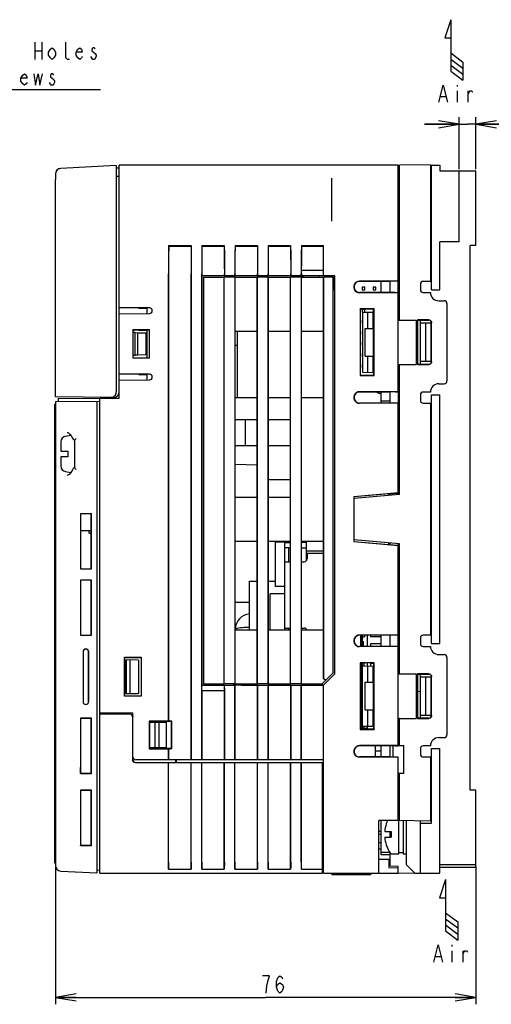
# Model space of a CAD drawing. Extents: x 38 to 410, y 13 to 287.
# Tile 7 of 15: x 143 to 212, y 116 to 258. Entities that reach past the tile are written whole.
import ezdxf

# ---------------------------------------------------------------- set-up
doc = ezdxf.new("R2010")
doc.units = 0
doc.header["$LTSCALE"] = 23.1
doc.layers.get('0').update_dxf_attribs({"linetype": 'CONTINUOUS'})
doc.layers.add('ALL_DIM', color=7, linetype='CONTINUOUS')
doc.layers.add('ALL_NOTE', color=7, linetype='CONTINUOUS')
doc.dimstyles.get("Standard").update_dxf_attribs({"dimtxt": 2.5, "dimasz": 2.5, "dimexe": 1.25, "dimexo": 0.625, "dimtad": 1, "dimcen": 2.5, "dimazin": 3, "dimtfac": 1, "dimtmove": 0, "dimatfit": 3})

# ---------------------------------------------------------------- blocks, each defined once
blk = doc.blocks.new('_OPEN')
at = {"color": 0, "linetype": 'BYBLOCK'}
for p, q in [((0, 0), (-1, 0.167)), ((-1, -0.167), (0, 0)), ((-1, 0), (0, 0))]:
    blk.add_line(p, q, dxfattribs=at)
blk = doc.blocks.new('*D8')
at = {"layer": 'ALL_DIM', "color": 2, "linetype": 'CONTINUOUS'}
for p, q in [((206.89, 236.35), (206.89, 243.84)), ((209.29, 236.35), (209.29, 243.84)), ((206.89, 242.84), (201.89, 242.84)), ((201.89, 242.84), (208.09, 242.84)), ((218.53, 242.84), (208.09, 242.84)), ((209.29, 242.84), (218.53, 242.84))]:
    blk.add_line(p, q, dxfattribs=at)
at = {"layer": 'ALL_DIM', "color": 2, "linetype": 'CONTINUOUS', "xscale": 3, "yscale": 3, "zscale": 3}
blk.add_blockref('_OPEN', (206.89, 242.84), dxfattribs=at)
at = {"layer": 'ALL_DIM', "color": 2, "linetype": 'CONTINUOUS', "xscale": 3, "yscale": 3, "zscale": 3, "rotation": 180}
blk.add_blockref('_OPEN', (209.29, 242.84), dxfattribs=at)
blk = doc.blocks.new('*D9')
at = {"layer": 'ALL_DIM', "color": 2, "linetype": 'CONTINUOUS'}
for p, q in [((148.49, 135.34), (148.49, 115.51)), ((209.29, 135.45), (209.29, 115.51)), ((148.49, 116.51), (178.89, 116.51)), ((209.29, 116.51), (178.89, 116.51))]:
    blk.add_line(p, q, dxfattribs=at)
at = {"layer": 'ALL_DIM', "color": 2, "linetype": 'CONTINUOUS', "xscale": 3, "yscale": 3, "zscale": 3}
for p, rotation in [((148.49, 116.51), 180), ((209.29, 116.51), 360)]:
    blk.add_blockref('_OPEN', p, dxfattribs=dict(at, rotation=rotation))
blk = doc.blocks.new('ARROW_AIR_BL0', base_point=(206.11, 253.59))
at = {"color": 7, "linetype": 'CONTINUOUS'}
for p, q in [((205.68, 257.96), (204.8, 255.34)), ((205.68, 257.96), (205.68, 250.52)), ((204.8, 255.34), (205.68, 255.34)), ((205.68, 253.15), (207.43, 251.83)), ((205.68, 252.27), (207.43, 250.96)), ((205.68, 251.4), (207.43, 250.08)), ((207.43, 251.83), (207.43, 249.21)), ((205.68, 250.52), (207.43, 249.21))]:
    blk.add_line(p, q, dxfattribs=at)
blk = doc.blocks.new('ARROW_AIR_BL1', base_point=(205.36, 129.17))
at = {"color": 7, "linetype": 'CONTINUOUS'}
for p, q in [((204.93, 133.55), (204.05, 130.93)), ((204.93, 133.55), (204.93, 126.11)), ((204.05, 130.93), (204.93, 130.93)), ((204.93, 128.74), (206.68, 127.42)), ((204.93, 127.86), (206.68, 126.55)), ((204.93, 126.99), (206.68, 125.67)), ((206.68, 127.42), (206.68, 124.8)), ((204.93, 126.11), (206.68, 124.8))]:
    blk.add_line(p, q, dxfattribs=at)

msp = doc.modelspace()

# ---------------------------------------------------------------- linework, layer by layer
at = {"color": 7, "linetype": 'CONTINUOUS'}
for p, q in [((157.288, 236.875), (149.247, 236.453)), ((157.288, 236.875), (157.288, 204.106)), ((157.688, 236.496), (157.288, 236.496)), ((198.088, 236.896), (157.688, 236.896)), ((157.688, 203.136), (157.688, 236.896)), ((198.088, 204.131), (198.088, 236.896)), ((198.088, 236.493), (198.248, 236.496)), ((202.728, 236.974), (198.248, 236.896)), ((198.248, 214.513), (198.248, 236.896)), ((202.728, 236.974), (202.728, 220.096)), ((202.888, 236.896), (204.088, 236.896)), ((202.888, 218.896), (202.888, 236.896)), ((204.088, 236.896), (204.088, 236.096)), ((148.489, 235.655), (148.489, 234.856)), ((157.688, 235.297), (157.288, 235.297)), ((202.728, 235.696), (202.888, 235.696)), ((204.088, 236.096), (209.288, 236.096)), ((206.888, 225.844), (206.888, 236.096)), ((209.288, 225.31), (209.288, 236.096)), ((148.488, 203.376), (148.488, 234.856)), ((188.488, 228.815), (188.488, 235.05)), ((164.862, 225.296), (168.114, 225.296)), ((164.862, 225.296), (164.869, 225.125)), ((168.107, 225.125), (164.869, 225.125)), ((168.114, 225.296), (168.107, 225.125)), ((169.664, 225.296), (172.913, 225.296)), ((169.664, 225.296), (169.67, 225.125)), ((172.906, 225.125), (169.67, 225.125)), ((172.913, 225.296), (172.906, 225.125)), ((174.465, 225.296), (177.712, 225.296)), ((174.465, 225.296), (174.471, 225.125)), ((177.705, 225.125), (174.471, 225.125)), ((177.712, 225.296), (177.705, 225.125)), ((179.266, 225.296), (182.511, 225.296)), ((179.266, 225.296), (179.272, 225.125)), ((182.504, 225.125), (179.272, 225.125)), ((182.511, 225.296), (182.504, 225.125)), ((184.067, 225.296), (187.288, 225.296)), ((184.067, 225.296), (184.073, 225.125)), ((187.288, 225.125), (184.073, 225.125)), ((187.288, 220.896), (187.288, 225.296)), ((206.888, 225.844), (204.088, 225.844)), ((204.088, 218.896), (204.088, 225.844)), ((209.288, 225.31), (208.488, 225.296)), ((208.488, 146.496), (208.488, 225.296)), ((164.846, 156.496), (164.846, 221.196)), ((164.853, 221.196), (164.853, 156.496)), ((168.123, 221.196), (168.123, 150.896)), ((168.13, 150.896), (168.13, 221.196)), ((169.647, 150.896), (169.647, 221.196)), ((169.654, 221.196), (169.654, 220.91)), ((172.922, 220.91), (169.654, 220.91)), ((169.654, 220.91), (169.668, 220.896)), ((183.191, 220.896), (169.668, 220.896)), ((169.668, 220.896), (169.668, 161.696)), ((172.922, 221.196), (172.922, 220.91)), ((172.929, 220.917), (172.922, 220.91)), ((172.929, 220.917), (172.929, 221.196)), ((174.448, 220.917), (172.929, 220.917)), ((174.448, 220.917), (174.448, 221.196)), ((174.448, 220.917), (174.455, 220.91)), ((174.455, 221.196), (174.455, 220.91)), ((177.721, 220.91), (174.455, 220.91)), ((177.721, 221.196), (177.721, 220.91)), ((177.728, 220.917), (177.721, 220.91)), ((177.728, 220.917), (177.728, 221.196)), ((179.25, 220.917), (177.728, 220.917)), ((179.25, 220.917), (179.25, 221.196)), ((179.25, 220.917), (179.256, 220.91)), ((179.256, 221.196), (179.256, 220.91)), ((182.52, 220.91), (179.256, 220.91)), ((182.52, 221.196), (182.52, 220.91)), ((182.527, 220.917), (182.52, 220.91)), ((182.527, 220.917), (182.527, 221.196)), ((184.051, 220.917), (182.527, 220.917)), ((183.191, 220.896), (183.208, 220.879)), ((183.191, 220.896), (183.191, 220.696)), ((184.248, 220.879), (183.208, 220.879)), ((183.208, 220.879), (183.208, 220.696)), ((184.051, 220.917), (184.051, 221.196)), ((184.071, 220.896), (184.051, 220.917)), ((187.288, 221.683), (184.058, 221.683)), ((184.058, 221.683), (184.071, 220.896)), ((187.288, 220.896), (184.071, 220.896)), ((184.248, 220.879), (184.265, 220.896)), ((184.248, 220.696), (184.248, 220.879)), ((184.265, 220.896), (184.265, 220.696)), ((186.632, 220.896), (186.648, 220.879)), ((186.632, 220.896), (186.632, 220.696)), ((188.872, 220.88), (186.648, 220.879)), ((186.648, 220.879), (186.648, 220.696)), ((188.909, 220.917), (187.288, 220.917)), ((188.872, 220.88), (188.909, 220.917)), ((188.872, 218.896), (188.872, 220.88)), ((188.909, 163.317), (188.909, 220.917)), ((169.888, 220.696), (172.888, 220.696)), ((169.888, 220.696), (169.888, 161.896)), ((172.909, 220.689), (172.888, 220.696)), ((172.888, 161.896), (172.888, 220.696)), ((174.467, 220.689), (172.909, 220.689)), ((172.909, 161.903), (172.909, 220.689)), ((174.467, 220.689), (174.488, 220.696)), ((174.467, 161.903), (174.467, 220.689)), ((174.488, 220.696), (177.688, 220.696)), ((174.488, 161.896), (174.488, 220.696)), ((177.709, 220.689), (177.688, 220.696)), ((177.688, 161.896), (177.688, 220.696)), ((179.267, 220.689), (177.709, 220.689)), ((177.709, 161.903), (177.709, 220.689)), ((179.267, 220.689), (179.288, 220.696)), ((179.267, 161.903), (179.267, 220.689)), ((179.288, 220.696), (182.488, 220.696)), ((179.288, 161.896), (179.288, 220.696)), ((182.509, 220.689), (182.488, 220.696)), ((182.488, 161.896), (182.488, 220.696)), ((184.067, 220.689), (182.509, 220.689)), ((182.509, 161.903), (182.509, 220.689)), ((184.067, 220.689), (184.088, 220.696)), ((184.067, 161.903), (184.067, 220.689)), ((184.088, 220.696), (187.288, 220.696)), ((184.088, 161.896), (184.088, 220.696)), ((187.309, 220.689), (187.288, 220.696)), ((187.288, 162.676), (187.288, 220.696)), ((188.681, 220.689), (187.309, 220.689)), ((187.309, 162.683), (187.309, 220.689)), ((188.688, 220.696), (188.681, 220.689)), ((188.681, 163.475), (188.681, 220.689)), ((188.688, 163.496), (188.688, 220.696)), ((198.088, 220.131), (192.488, 220.132)), ((196.728, 220.096), (192.488, 220.096)), ((195.608, 218.496), (195.608, 220.096)), ((198.088, 220.117), (196.728, 220.117)), ((196.728, 220.117), (196.728, 220.096)), ((196.888, 218.475), (196.888, 220.117)), ((201.288, 219.696), (201.288, 218.896)), ((202.728, 220.096), (201.688, 220.096)), ((188.888, 218.896), (188.688, 218.896)), ((188.888, 163.296), (188.888, 218.896)), ((196.728, 218.496), (192.488, 218.496)), ((198.088, 218.461), (192.488, 218.46)), ((193.248, 219.256), (192.848, 219.256)), ((192.848, 219.256), (192.848, 218.856)), ((192.848, 218.856), (193.248, 218.856)), ((193.248, 218.856), (193.248, 219.256)), ((194.848, 219.256), (194.448, 219.256)), ((194.448, 219.256), (194.448, 218.856)), ((194.448, 218.856), (194.848, 218.856)), ((194.848, 218.856), (194.848, 219.256)), ((196.728, 218.496), (196.728, 218.475)), ((197.705, 218.475), (196.728, 218.475)), ((198.088, 218.468), (197.705, 218.475)), ((201.688, 218.496), (202.728, 218.496)), ((202.888, 218.896), (204.088, 218.896)), ((203.928, 217.296), (204.728, 217.296)), ((205.128, 216.896), (205.128, 205.696)), ((162.088, 216.259), (157.688, 216.298)), ((157.688, 215.414), (162.088, 215.452)), ((160.568, 216.273), (160.568, 216.176)), ((161.688, 216.176), (160.568, 216.176)), ((161.688, 216.263), (161.688, 215.449)), ((194.583, 216.11), (192.553, 216.111)), ((192.568, 216.096), (192.553, 216.111)), ((192.553, 216.111), (192.553, 206.481)), ((194.568, 216.096), (192.568, 216.096)), ((192.568, 216.096), (192.568, 206.496)), ((193.248, 216.056), (192.848, 216.056)), ((192.848, 216.056), (192.848, 215.656)), ((192.848, 215.656), (193.248, 215.656)), ((192.888, 215.626), (194.568, 215.655)), ((192.888, 215.626), (192.888, 206.966)), ((193.248, 215.656), (193.248, 216.056)), ((193.688, 213.303), (193.688, 215.64)), ((194.568, 216.056), (194.448, 216.056)), ((194.448, 216.056), (194.448, 215.656)), ((194.472, 213.303), (194.472, 215.654)), ((194.49, 215.654), (194.49, 213.295)), ((194.568, 216.096), (194.583, 216.11)), ((194.568, 206.496), (194.568, 216.096)), ((194.583, 206.481), (194.583, 216.11)), ((192.888, 214.456), (192.848, 214.456)), ((192.848, 214.456), (192.848, 214.056)), ((192.848, 214.056), (192.888, 214.056)), ((198.088, 214.496), (200.678, 214.513)), ((198.088, 214.506), (198.248, 214.506)), ((198.248, 214.513), (200.678, 214.513)), ((200.678, 214.513), (200.678, 208.078)), ((202.488, 214.515), (200.869, 214.515)), ((200.869, 214.515), (200.888, 214.496)), ((200.869, 214.515), (200.869, 208.077)), ((200.888, 208.096), (200.888, 214.496)), ((201.281, 214.496), (202.488, 214.496)), ((201.288, 208.096), (201.288, 214.496)), ((201.288, 214.096), (202.808, 214.096)), ((202.088, 208.496), (202.088, 214.096)), ((202.808, 214.096), (202.808, 208.496)), ((202.888, 208.496), (202.888, 214.096)), ((202.907, 208.496), (202.907, 214.096)), ((162.11, 213.077), (159.667, 213.077)), ((159.688, 213.056), (159.667, 213.077)), ((159.667, 213.077), (159.667, 209.035)), ((162.088, 213.056), (159.688, 213.056)), ((159.688, 213.056), (159.688, 209.056)), ((160.01, 212.684), (159.688, 212.689)), ((160.01, 212.684), (160.408, 212.678)), ((160.01, 209.428), (160.01, 212.684)), ((160.408, 212.678), (161.608, 212.656)), ((160.408, 209.434), (160.408, 212.678)), ((160.568, 213.056), (160.568, 212.976)), ((161.688, 212.976), (160.568, 212.976)), ((161.608, 209.456), (161.608, 212.656)), ((161.688, 213.056), (161.688, 209.056)), ((162.088, 213.056), (162.11, 213.077)), ((162.088, 209.056), (162.088, 213.056)), ((162.11, 209.034), (162.11, 213.077)), ((174.488, 212.896), (177.688, 212.896)), ((174.808, 203.296), (174.808, 212.896)), ((179.288, 212.896), (182.488, 212.896)), ((184.088, 212.896), (187.288, 212.896)), ((192.888, 212.856), (192.848, 212.856)), ((192.848, 212.856), (192.848, 212.456)), ((192.848, 212.456), (192.888, 212.456)), ((193.288, 213.296), (193.688, 213.303)), ((193.288, 213.296), (194.479, 213.296)), ((193.288, 209.296), (193.288, 213.296)), ((193.688, 213.303), (194.472, 213.303)), ((194.479, 213.296), (194.472, 213.303)), ((194.479, 209.296), (194.479, 213.296)), ((194.568, 213.295), (194.49, 213.295)), ((194.49, 213.295), (194.506, 213.278)), ((194.568, 213.278), (194.506, 213.278)), ((194.506, 213.278), (194.506, 209.314)), ((194.568, 212.856), (194.506, 212.856)), ((194.506, 212.456), (194.568, 212.456)), ((161.688, 211.776), (161.608, 211.776)), ((161.688, 211.376), (161.608, 211.376)), ((192.888, 211.256), (192.848, 211.256)), ((192.848, 211.256), (192.848, 210.856)), ((192.848, 210.856), (192.888, 210.856)), ((194.568, 211.256), (194.506, 211.256)), ((194.506, 210.856), (194.568, 210.856)), ((159.688, 209.422), (160.01, 209.428)), ((160.408, 209.434), (160.01, 209.428)), ((161.608, 209.456), (160.408, 209.434)), ((161.688, 210.496), (161.608, 210.496)), ((161.688, 210.176), (161.608, 210.176)), ((161.688, 209.776), (161.608, 209.776)), ((174.808, 210.832), (174.488, 210.832)), ((192.888, 209.656), (192.848, 209.656)), ((192.848, 209.656), (192.848, 209.256)), ((194.568, 209.656), (194.506, 209.656)), ((159.688, 209.056), (159.667, 209.035)), ((159.667, 209.035), (162.11, 209.034)), ((159.688, 209.056), (162.088, 209.056)), ((162.088, 209.056), (162.11, 209.034)), ((192.848, 209.256), (192.888, 209.256)), ((192.888, 208.056), (192.848, 208.056)), ((192.848, 208.056), (192.848, 207.656)), ((193.288, 209.296), (194.479, 209.296)), ((193.288, 209.296), (193.688, 209.289)), ((193.688, 209.289), (194.472, 209.289)), ((193.688, 206.952), (193.688, 209.289)), ((194.472, 209.289), (194.479, 209.296)), ((194.472, 206.938), (194.472, 209.289)), ((194.49, 209.297), (194.506, 209.314)), ((194.49, 209.297), (194.568, 209.297)), ((194.49, 209.297), (194.49, 206.938)), ((194.506, 209.314), (194.568, 209.314)), ((198.088, 208.096), (200.678, 208.078)), ((198.088, 208.086), (198.248, 208.086)), ((198.248, 208.079), (200.678, 208.078)), ((198.248, 189.27), (198.248, 208.079)), ((200.869, 208.077), (200.888, 208.096)), ((200.869, 208.077), (202.488, 208.077)), ((202.488, 208.096), (201.281, 208.096)), ((202.808, 208.496), (201.288, 208.496)), ((202.869, 208.372), (202.888, 208.496)), ((162.088, 206.659), (157.688, 206.698)), ((160.568, 206.673), (160.568, 206.576)), ((161.688, 206.576), (160.568, 206.576)), ((161.688, 206.663), (161.688, 205.849)), ((192.848, 207.656), (192.888, 207.656)), ((192.888, 206.966), (194.472, 206.938)), ((194.568, 206.936), (194.49, 206.938)), ((157.688, 205.814), (162.088, 205.852)), ((192.568, 206.496), (192.553, 206.481)), ((192.553, 206.481), (194.583, 206.481)), ((194.568, 206.496), (192.568, 206.496)), ((194.568, 206.496), (194.583, 206.481)), ((203.928, 205.296), (204.728, 205.296)), ((198.088, 204.131), (192.488, 204.132)), ((196.728, 204.096), (192.488, 204.096)), ((195.608, 204.056), (195.28, 204.056)), ((195.28, 203.931), (195.28, 204.056)), ((195.608, 202.496), (195.608, 204.096)), ((197.705, 204.117), (196.728, 204.117)), ((196.728, 204.117), (196.728, 204.096)), ((196.888, 202.475), (196.888, 204.117)), ((197.705, 204.117), (198.088, 204.124)), ((198.088, 204.124), (198.088, 202.475)), ((202.728, 204.096), (201.688, 204.096)), ((148.488, 202.336), (148.408, 202.336)), ((148.408, 135.936), (148.408, 202.336)), ((156.486, 203.306), (148.488, 203.376)), ((148.488, 202.736), (154.888, 202.792)), ((148.488, 202.736), (148.488, 135.59)), ((148.888, 203.139), (155.288, 203.195)), ((148.888, 203.139), (148.888, 202.739)), ((154.488, 202.788), (154.488, 134.517)), ((154.888, 134.496), (154.888, 203.192)), ((157.688, 203.136), (154.888, 203.136)), ((155.288, 203.136), (155.288, 203.317)), ((156.887, 203.303), (156.484, 203.305)), ((174.488, 203.296), (177.688, 203.296)), ((179.288, 203.296), (182.488, 203.296)), ((184.088, 203.296), (187.288, 203.296)), ((196.728, 202.496), (192.488, 202.496)), ((198.088, 202.461), (192.488, 202.46)), ((196.888, 202.789), (195.608, 202.789)), ((196.728, 202.496), (196.728, 202.475)), ((198.088, 202.475), (196.728, 202.475)), ((198.088, 189.256), (198.088, 202.461)), ((201.288, 203.696), (201.288, 202.896)), ((201.688, 202.496), (202.728, 202.496)), ((202.728, 202.496), (202.728, 168.896)), ((202.888, 203.696), (204.088, 203.696)), ((202.888, 167.696), (202.888, 203.696)), ((204.088, 167.696), (204.088, 203.696)), ((174.488, 200.096), (177.688, 200.096)), ((175.928, 200.096), (175.928, 196.376)), ((179.288, 200.096), (182.488, 200.096)), ((149.288, 196.869), (149.288, 195.536)), ((149.95, 197.7), (150.697, 197.832)), ((150.765, 197.746), (150.961, 197.417)), ((151.219, 197.11), (151.288, 197.062)), ((151.288, 193.16), (151.288, 197.112)), ((149.288, 195.536), (150.288, 195.536)), ((150.288, 195.536), (150.288, 194.736)), ((174.488, 196.376), (177.688, 196.376)), ((179.288, 196.376), (182.488, 196.376)), ((150.288, 194.736), (149.288, 194.736)), ((149.288, 194.736), (149.288, 193.376)), ((149.95, 192.572), (150.703, 192.439)), ((151.288, 193.21), (151.216, 193.16)), ((177.688, 193.53), (174.488, 193.586)), ((179.288, 191.416), (182.488, 191.416)), ((198.088, 189.491), (191.652, 188.929)), ((196.728, 189.358), (198.088, 189.477)), ((174.488, 188.896), (177.688, 188.896)), ((179.288, 188.896), (182.488, 188.896)), ((191.652, 188.929), (191.672, 188.911)), ((191.652, 188.929), (191.652, 182.463)), ((196.728, 189.353), (191.672, 188.911)), ((191.672, 188.911), (191.672, 186.168)), ((198.248, 189.27), (191.688, 188.696)), ((191.688, 182.696), (191.688, 188.696)), ((196.728, 189.137), (196.728, 189.358)), ((196.888, 189.151), (196.888, 189.372)), ((153.687, 186.495), (152.091, 186.493)), ((152.091, 186.493), (152.124, 186.46)), ((152.091, 186.493), (152.091, 178.498)), ((153.653, 186.461), (152.124, 186.46)), ((152.124, 186.46), (152.124, 178.532)), ((153.687, 186.495), (153.653, 186.461)), ((153.653, 178.531), (153.653, 186.461)), ((153.687, 178.497), (153.687, 186.495)), ((191.688, 186.168), (191.672, 186.168)), ((191.688, 186.152), (191.672, 186.168)), ((191.688, 185.24), (191.672, 185.224)), ((191.672, 185.224), (191.672, 182.481)), ((152.124, 184.08), (153.653, 184.08)), ((153.368, 183.68), (153.368, 184.08)), ((153.368, 183.68), (153.653, 183.68)), ((174.488, 182.496), (177.688, 182.496)), ((179.288, 182.496), (182.488, 182.496)), ((181.688, 182.376), (180.328, 182.376)), ((180.328, 175.976), (180.328, 182.376)), ((181.688, 169.696), (181.688, 182.496)), ((182.248, 182.336), (182.248, 182.496)), ((184.088, 182.496), (187.288, 182.496)), ((184.808, 179.709), (184.808, 182.496)), ((191.652, 182.463), (191.672, 182.481)), ((191.652, 182.463), (198.088, 181.901)), ((191.672, 182.481), (196.728, 182.039)), ((198.248, 182.122), (191.688, 182.696)), ((181.688, 182.336), (182.488, 182.336)), ((182.488, 181.536), (181.688, 181.536)), ((182.248, 179.536), (182.248, 181.536)), ((184.808, 182.336), (184.088, 182.336)), ((184.088, 181.536), (184.808, 181.536)), ((184.808, 181.136), (187.288, 181.136)), ((196.728, 182.034), (196.728, 182.255)), ((196.728, 182.034), (198.088, 181.914)), ((196.888, 182.02), (196.888, 182.241)), ((198.088, 182.136), (198.088, 181.914)), ((198.088, 152.931), (198.088, 181.908)), ((198.248, 163.313), (198.248, 182.122)), ((181.688, 179.536), (182.488, 179.536)), ((184.088, 179.536), (184.488, 179.536)), ((187.288, 180.736), (184.888, 180.736)), ((184.888, 180.736), (184.888, 179.936)), ((152.091, 178.498), (152.124, 178.532)), ((152.091, 178.498), (153.687, 178.497)), ((152.124, 178.532), (153.653, 178.531)), ((153.687, 178.497), (153.653, 178.531)), ((153.687, 176.895), (152.091, 176.893)), ((152.091, 176.893), (152.124, 176.86)), ((152.091, 176.893), (152.091, 168.898)), ((153.653, 176.861), (152.124, 176.86)), ((152.124, 176.86), (152.124, 168.932)), ((153.687, 176.895), (153.653, 176.861)), ((153.653, 168.931), (153.653, 176.861)), ((153.687, 168.897), (153.687, 176.895)), ((176.568, 176.712), (177.688, 176.712)), ((176.568, 169.696), (176.568, 176.712)), ((179.288, 176.712), (180.328, 176.712)), ((181.688, 175.976), (180.328, 175.976)), ((181.688, 174.896), (179.528, 174.896)), ((179.528, 169.696), (179.528, 174.896)), ((176.568, 173.632), (174.488, 173.632)), ((174.488, 169.696), (177.688, 169.696)), ((179.288, 169.696), (182.488, 169.696)), ((181.688, 169.936), (182.488, 169.936)), ((182.248, 169.696), (182.248, 169.936)), ((184.088, 169.936), (184.488, 169.936)), ((184.088, 169.696), (187.288, 169.696)), ((184.808, 169.696), (184.808, 169.762)), ((152.091, 168.898), (152.124, 168.932)), ((152.091, 168.898), (153.687, 168.897)), ((152.124, 168.932), (153.653, 168.931)), ((153.687, 168.897), (153.653, 168.931)), ((198.088, 168.931), (192.488, 168.932)), ((196.728, 168.896), (192.488, 168.896)), ((192.608, 168.896), (192.608, 167.296)), ((192.608, 168.68), (192.728, 168.68)), ((192.608, 168.273), (192.728, 168.273)), ((192.928, 167.296), (192.928, 168.896)), ((192.928, 168.656), (193.208, 168.656)), ((193.208, 168.896), (193.208, 168.656)), ((193.608, 167.296), (193.608, 168.896)), ((194.088, 168.896), (194.088, 168.694)), ((195.608, 168.694), (194.088, 168.694)), ((195.608, 167.296), (195.608, 168.896)), ((198.088, 168.917), (196.728, 168.917)), ((196.728, 168.917), (196.728, 168.896)), ((196.888, 167.275), (196.888, 168.917)), ((201.288, 168.496), (201.288, 167.696)), ((202.728, 168.896), (201.688, 168.896)), ((196.728, 167.296), (192.488, 167.296)), ((198.088, 167.261), (192.488, 167.26)), ((192.608, 167.433), (192.728, 167.433)), ((192.928, 168.016), (193.048, 168.016)), ((193.048, 167.296), (193.048, 168.016)), ((195.608, 167.672), (194.088, 167.672)), ((194.088, 167.672), (194.088, 167.296)), ((196.728, 167.296), (196.728, 167.275)), ((197.705, 167.275), (196.728, 167.275)), ((198.088, 167.268), (197.705, 167.275)), ((201.688, 167.296), (202.728, 167.296)), ((202.888, 167.696), (204.088, 167.696)), ((152.477, 166.496), (152.477, 159.296)), ((152.488, 166.496), (152.488, 159.296)), ((153.288, 159.296), (153.288, 166.496)), ((153.301, 159.296), (153.301, 166.496)), ((158.467, 165.718), (160.911, 165.718)), ((158.488, 165.696), (158.467, 165.718)), ((158.467, 160.074), (158.467, 165.718)), ((158.488, 165.696), (160.888, 165.696)), ((158.488, 160.096), (158.488, 165.696)), ((160.488, 165.296), (158.488, 165.331)), ((158.568, 160.462), (158.568, 165.329)), ((158.783, 160.466), (158.783, 165.326)), ((159.288, 160.475), (159.288, 165.317)), ((160.488, 165.296), (160.488, 160.496)), ((160.911, 165.718), (160.888, 165.696)), ((160.888, 165.696), (160.888, 160.096)), ((160.911, 165.718), (160.911, 160.073)), ((203.928, 166.096), (204.728, 166.096)), ((205.128, 165.696), (205.128, 154.496)), ((194.583, 164.91), (192.553, 164.911)), ((192.568, 164.896), (192.553, 164.911)), ((192.553, 164.911), (192.553, 155.281)), ((194.568, 164.896), (192.568, 164.896)), ((192.568, 164.896), (192.568, 155.296)), ((192.608, 155.342), (192.608, 164.896)), ((192.888, 164.426), (194.568, 164.455)), ((192.888, 155.766), (192.888, 164.426)), ((193.128, 164.43), (193.128, 164.896)), ((193.128, 164.799), (193.208, 164.799)), ((193.208, 164.896), (193.208, 164.799)), ((193.608, 164.44), (193.608, 164.896)), ((193.688, 162.103), (193.688, 164.44)), ((194.568, 164.827), (194.088, 164.827)), ((194.088, 164.827), (194.088, 164.447)), ((194.472, 162.103), (194.472, 164.454)), ((194.49, 164.454), (194.49, 162.095)), ((194.568, 164.896), (194.583, 164.91)), ((194.568, 155.296), (194.568, 164.896)), ((194.583, 155.281), (194.583, 164.91)), ((187.637, 162.444), (187.088, 161.896)), ((188.909, 163.317), (187.288, 161.696)), ((187.626, 162.455), (187.72, 162.513)), ((187.72, 162.513), (188.681, 163.475)), ((188.688, 163.496), (188.681, 163.475)), ((192.728, 162.896), (192.608, 162.896)), ((198.088, 163.296), (200.678, 163.313)), ((198.088, 163.306), (198.248, 163.306)), ((198.248, 163.313), (200.678, 163.313)), ((200.678, 163.313), (200.678, 156.878)), ((202.488, 163.315), (200.869, 163.315)), ((200.869, 163.315), (200.888, 163.296)), ((200.869, 163.315), (200.869, 156.877)), ((200.888, 156.896), (200.888, 163.296)), ((201.281, 163.296), (202.488, 163.296)), ((201.288, 156.896), (201.288, 163.296)), ((201.288, 162.896), (202.808, 162.896)), ((202.088, 157.296), (202.088, 162.896)), ((202.808, 162.896), (202.808, 157.296)), ((202.888, 157.296), (202.888, 162.896)), ((202.907, 157.296), (202.907, 162.896)), ((169.654, 160.896), (169.668, 161.696)), ((169.668, 161.696), (174.309, 161.696)), ((169.888, 161.896), (172.888, 161.896)), ((170.869, 161.696), (170.869, 161.896)), ((170.888, 161.716), (170.869, 161.696)), ((170.888, 161.716), (170.888, 161.896)), ((170.888, 161.716), (171.928, 161.715)), ((171.928, 161.715), (171.928, 161.896)), ((171.948, 161.696), (171.928, 161.715)), ((171.948, 161.696), (171.948, 161.896)), ((172.909, 161.903), (172.888, 161.896)), ((172.908, 161.696), (172.929, 161.675)), ((172.908, 161.696), (172.922, 160.896)), ((172.909, 161.903), (174.467, 161.903)), ((172.929, 161.675), (174.448, 161.675)), ((172.929, 150.896), (172.929, 161.675)), ((174.309, 161.696), (174.309, 161.896)), ((174.328, 161.715), (174.309, 161.696)), ((174.328, 161.896), (174.328, 161.715)), ((174.328, 161.715), (175.368, 161.715)), ((174.448, 161.675), (174.455, 161.682)), ((174.448, 150.896), (174.448, 161.675)), ((177.721, 161.682), (174.455, 161.682)), ((174.455, 161.682), (174.455, 150.896)), ((174.467, 161.903), (174.488, 161.896)), ((174.488, 161.896), (177.688, 161.896)), ((175.368, 161.715), (175.368, 161.896)), ((175.387, 161.696), (175.368, 161.715)), ((175.387, 161.696), (175.387, 161.896)), ((175.387, 161.696), (187.274, 161.696)), ((177.709, 161.903), (177.688, 161.896)), ((177.709, 161.903), (179.267, 161.903)), ((177.728, 161.675), (177.721, 161.682)), ((177.721, 161.682), (177.721, 150.896)), ((177.728, 161.675), (179.25, 161.675)), ((177.728, 150.896), (177.728, 161.675)), ((179.25, 161.675), (179.256, 161.682)), ((179.25, 150.896), (179.25, 161.675)), ((182.52, 161.682), (179.256, 161.682)), ((179.256, 161.682), (179.256, 150.896)), ((179.267, 161.903), (179.288, 161.896)), ((179.288, 161.896), (182.488, 161.896)), ((182.509, 161.903), (182.488, 161.896)), ((182.509, 161.903), (184.067, 161.903)), ((182.527, 161.675), (182.52, 161.682)), ((182.52, 161.682), (182.52, 150.896)), ((182.527, 161.675), (184.051, 161.675)), ((182.527, 150.896), (182.527, 161.675)), ((184.051, 161.675), (184.058, 161.682)), ((184.051, 150.896), (184.051, 161.675)), ((187.274, 161.682), (184.058, 161.682)), ((184.058, 161.682), (184.058, 150.896)), ((184.067, 161.903), (184.088, 161.896)), ((184.088, 161.896), (187.088, 161.896)), ((187.288, 134.496), (187.288, 161.696)), ((193.288, 162.096), (193.688, 162.103)), ((193.288, 162.096), (194.479, 162.096)), ((193.288, 158.096), (193.288, 162.096)), ((193.688, 162.103), (194.472, 162.103)), ((194.479, 162.096), (194.472, 162.103)), ((194.479, 158.096), (194.479, 162.096)), ((194.568, 162.095), (194.49, 162.095)), ((194.49, 162.095), (194.506, 162.078)), ((194.568, 162.078), (194.506, 162.078)), ((194.506, 162.078), (194.506, 158.114)), ((158.488, 160.096), (158.467, 160.074)), ((160.911, 160.073), (158.467, 160.074)), ((158.488, 160.461), (160.488, 160.496)), ((160.888, 160.096), (158.488, 160.096)), ((160.888, 160.096), (160.911, 160.073)), ((169.654, 160.896), (172.922, 160.896)), ((169.654, 160.896), (169.654, 150.896)), ((172.922, 160.896), (172.922, 150.896)), ((201.288, 160.743), (200.888, 160.736)), ((194.568, 159.136), (194.506, 159.136)), ((153.687, 156.895), (152.091, 156.893)), ((152.091, 156.893), (152.124, 156.86)), ((152.091, 156.893), (152.091, 148.898)), ((153.653, 156.861), (152.124, 156.86)), ((152.124, 156.86), (152.124, 148.932)), ((153.687, 156.895), (153.653, 156.861)), ((153.653, 148.931), (153.653, 156.861)), ((153.687, 148.897), (153.687, 156.895)), ((154.888, 157.738), (159.688, 157.696)), ((154.888, 157.522), (156.088, 157.522)), ((159.254, 157.501), (154.888, 157.501)), ((155.928, 157.729), (155.928, 157.522)), ((159.287, 157.534), (156.088, 157.533)), ((156.088, 157.533), (156.088, 157.522)), ((159.654, 157.101), (159.654, 150.861)), ((159.688, 151.296), (159.688, 157.696)), ((192.608, 157.296), (192.728, 157.296)), ((193.288, 158.096), (194.479, 158.096)), ((193.288, 158.096), (193.688, 158.089)), ((193.688, 158.089), (194.472, 158.089)), ((193.688, 155.752), (193.688, 158.089)), ((194.472, 158.089), (194.479, 158.096)), ((194.472, 155.738), (194.472, 158.089)), ((194.49, 158.097), (194.506, 158.114)), ((194.568, 158.097), (194.49, 158.097)), ((194.49, 158.097), (194.49, 155.738)), ((194.506, 158.114), (194.568, 158.114)), ((198.088, 156.896), (200.678, 156.878)), ((198.088, 156.886), (198.248, 156.886)), ((198.248, 156.879), (200.678, 156.878)), ((198.248, 152.907), (198.248, 156.879)), ((200.869, 156.877), (200.888, 156.896)), ((200.869, 156.877), (202.488, 156.877)), ((202.488, 156.896), (201.281, 156.896)), ((202.808, 157.296), (201.288, 157.296)), ((202.869, 157.172), (202.888, 157.296)), ((164.846, 156.496), (162.056, 156.496)), ((162.056, 156.496), (162.056, 152.459)), ((162.088, 156.496), (162.088, 152.492)), ((162.088, 156.294), (164.488, 156.336)), ((162.121, 156.463), (165.247, 156.462)), ((162.121, 156.463), (162.121, 156.294)), ((162.888, 156.308), (162.888, 152.684)), ((163.448, 156.318), (163.448, 152.674)), ((164.488, 156.336), (164.488, 152.656)), ((165.315, 156.496), (164.853, 156.496)), ((165.247, 156.496), (165.247, 152.495)), ((165.288, 152.496), (165.288, 156.496)), ((165.315, 152.466), (165.315, 156.496)), ((192.568, 155.296), (192.553, 155.281)), ((192.553, 155.281), (194.583, 155.281)), ((192.568, 156.656), (192.608, 156.656)), ((192.608, 155.456), (192.568, 155.456)), ((194.568, 155.296), (192.568, 155.296)), ((192.61, 155.508), (192.73, 155.504)), ((192.728, 156.656), (192.888, 156.656)), ((192.928, 155.456), (192.728, 155.456)), ((192.888, 155.766), (194.472, 155.738)), ((192.928, 155.429), (192.928, 155.296)), ((193.128, 155.496), (193.128, 155.761)), ((193.128, 155.492), (193.608, 155.477)), ((193.608, 155.296), (193.608, 155.752)), ((194.568, 155.736), (194.49, 155.738)), ((194.568, 155.296), (194.583, 155.281)), ((203.928, 154.096), (204.728, 154.096)), ((162.088, 152.492), (162.056, 152.459)), ((162.056, 152.459), (164.846, 152.459)), ((162.088, 152.698), (164.488, 152.656)), ((162.088, 152.492), (165.085, 152.492)), ((162.121, 152.698), (162.121, 152.528)), ((165.247, 152.529), (162.121, 152.528)), ((164.846, 152.459), (164.853, 152.466)), ((164.846, 150.896), (164.846, 152.459)), ((165.315, 152.466), (164.853, 152.466)), ((164.853, 152.466), (164.853, 150.896)), ((165.288, 152.496), (165.085, 152.492)), ((165.315, 152.466), (165.288, 152.492)), ((198.088, 152.931), (192.488, 152.932)), ((196.728, 152.896), (192.488, 152.896)), ((194.808, 151.296), (194.808, 152.896)), ((195.608, 151.296), (195.608, 152.896)), ((197.705, 152.917), (196.728, 152.917)), ((196.728, 152.917), (196.728, 152.896)), ((196.888, 151.275), (196.888, 152.917)), ((197.288, 152.917), (197.288, 151.275)), ((198.888, 152.896), (197.667, 152.917)), ((197.705, 152.917), (198.088, 152.924)), ((198.088, 152.924), (198.088, 152.91)), ((198.888, 148.896), (198.888, 152.896)), ((201.288, 152.496), (201.288, 151.696)), ((202.728, 152.896), (201.688, 152.896)), ((202.888, 152.496), (204.088, 152.496)), ((202.888, 141.696), (202.888, 152.496)), ((204.088, 134.496), (204.088, 152.496)), ((159.687, 150.894), (159.687, 151.296)), ((196.728, 151.296), (192.488, 151.296)), ((198.088, 151.261), (192.488, 151.26)), ((195.608, 152.136), (194.808, 152.136)), ((196.728, 151.296), (196.728, 151.275)), ((198.088, 151.275), (196.728, 151.275)), ((198.088, 142.096), (198.088, 151.261)), ((201.688, 151.296), (202.728, 151.296)), ((202.728, 151.296), (202.728, 142.018)), ((159.934, 150.525), (159.804, 150.612)), ((159.934, 150.525), (160.087, 150.495)), ((164.854, 150.461), (160.053, 150.461)), ((160.087, 150.495), (164.568, 150.496)), ((164.846, 150.896), (160.088, 150.896)), ((164.568, 150.496), (187.288, 150.496)), ((168.123, 150.896), (164.853, 150.896)), ((164.854, 150.461), (164.86, 150.468)), ((164.854, 136.096), (164.854, 150.461)), ((164.86, 150.468), (168.116, 150.468)), ((164.86, 135.038), (164.86, 150.468)), ((165.928, 150.496), (165.928, 150.896)), ((166.008, 150.496), (166.008, 150.896)), ((168.123, 150.461), (168.116, 150.468)), ((168.116, 135.038), (168.116, 150.468)), ((169.654, 150.461), (168.123, 150.461)), ((168.123, 136.096), (168.123, 150.461)), ((169.647, 150.896), (168.13, 150.896)), ((172.922, 150.896), (169.654, 150.896)), ((169.654, 150.461), (169.66, 150.468)), ((169.654, 136.096), (169.654, 150.461)), ((169.66, 150.468), (172.916, 150.468)), ((169.66, 135.038), (169.66, 150.468)), ((172.923, 150.461), (172.916, 150.468)), ((172.916, 135.038), (172.916, 150.468)), ((174.454, 150.461), (172.923, 150.461)), ((172.923, 136.096), (172.923, 150.461)), ((174.448, 150.896), (172.929, 150.896)), ((174.454, 150.461), (174.46, 150.468)), ((174.454, 136.096), (174.454, 150.461)), ((177.721, 150.896), (174.455, 150.896)), ((174.46, 150.468), (177.716, 150.468)), ((174.46, 135.038), (174.46, 150.468)), ((177.723, 150.461), (177.716, 150.468)), ((177.716, 135.038), (177.716, 150.468)), ((179.254, 150.461), (177.723, 150.461)), ((177.723, 136.096), (177.723, 150.461)), ((179.25, 150.896), (177.728, 150.896)), ((179.254, 150.461), (179.26, 150.468)), ((179.254, 136.096), (179.254, 150.461)), ((182.52, 150.896), (179.256, 150.896)), ((179.26, 150.468), (182.516, 150.468)), ((179.26, 135.038), (179.26, 150.468)), ((182.523, 150.461), (182.516, 150.468)), ((182.516, 135.038), (182.516, 150.468)), ((184.054, 150.461), (182.523, 150.461)), ((182.523, 136.096), (182.523, 150.461)), ((184.051, 150.896), (182.527, 150.896)), ((184.054, 150.461), (184.06, 150.468)), ((184.054, 136.096), (184.054, 150.461)), ((187.288, 150.896), (184.058, 150.896)), ((184.06, 150.468), (187.128, 150.468)), ((184.06, 135.038), (184.06, 150.468)), ((187.128, 150.485), (187.288, 150.485)), ((187.128, 134.496), (187.128, 150.468)), ((152.091, 148.898), (152.124, 148.932)), ((152.091, 148.898), (153.687, 148.897)), ((152.124, 148.932), (153.653, 148.931)), ((152.126, 148.933), (153.651, 148.933)), ((153.687, 148.897), (153.653, 148.931)), ((198.888, 148.896), (198.088, 148.882)), ((198.248, 142.096), (198.248, 148.885)), ((153.687, 146.495), (152.091, 146.493)), ((152.091, 146.493), (152.124, 146.46)), ((152.091, 146.493), (152.091, 138.498)), ((153.653, 146.461), (152.124, 146.46)), ((152.124, 146.46), (152.124, 138.532)), ((153.687, 146.495), (153.653, 146.461)), ((153.653, 138.531), (153.653, 146.461)), ((153.687, 138.497), (153.687, 146.495)), ((209.288, 146.482), (208.488, 146.496)), ((209.288, 135.296), (209.288, 146.482)), ((198.088, 142.096), (195.288, 142.096)), ((195.288, 134.496), (195.288, 142.096)), ((195.608, 137.136), (195.608, 142.096)), ((196.335, 141.616), (196.347, 141.616)), ((202.728, 142.018), (198.088, 142.099)), ((198.168, 137.298), (198.168, 142.096)), ((198.808, 142.086), (198.808, 137.296)), ((199.208, 142.079), (199.208, 137.296)), ((199.208, 141.34), (199.288, 141.34)), ((199.288, 135.696), (199.288, 142.078)), ((201.288, 134.443), (201.288, 142.043)), ((201.288, 141.696), (202.888, 141.696)), ((195.608, 140.496), (195.288, 140.496)), ((195.608, 140.096), (195.288, 140.096)), ((196.116, 140.496), (197.048, 140.496)), ((196.116, 139.696), (197.048, 139.696)), ((196.888, 139.696), (196.888, 140.496)), ((197.048, 140.496), (197.048, 139.696)), ((152.091, 138.498), (152.124, 138.532)), ((152.091, 138.498), (153.687, 138.497)), ((152.124, 138.532), (153.653, 138.531)), ((153.687, 138.497), (153.653, 138.531)), ((195.288, 138.896), (195.608, 138.896)), ((196.347, 138.576), (196.335, 138.576)), ((199.208, 138.852), (199.288, 138.852)), ((195.608, 137.936), (195.288, 137.936)), ((195.608, 137.536), (196.856, 137.536)), ((196.888, 137.136), (195.608, 137.136)), ((196.888, 135.477), (196.888, 137.475)), ((196.966, 137.33), (197.031, 137.296)), ((197.031, 137.296), (198.168, 137.296)), ((198.168, 137.456), (198.808, 137.456)), ((198.808, 137.296), (199.208, 137.296)), ((148.488, 135.936), (148.408, 135.936)), ((187.128, 136.496), (187.288, 136.496)), ((195.288, 136.53), (196.728, 136.512)), ((196.728, 136.512), (196.728, 135.296)), ((198.088, 135.456), (196.888, 135.477)), ((198.088, 134.499), (198.088, 135.456)), ((199.288, 135.696), (200.488, 134.496)), ((209.288, 135.696), (204.088, 135.696)), ((149.247, 134.792), (154.488, 134.517)), ((154.888, 134.896), (154.488, 134.889)), ((154.888, 134.496), (187.128, 134.496)), ((164.86, 135.038), (168.116, 135.038)), ((169.66, 135.038), (172.916, 135.038)), ((174.46, 135.038), (177.716, 135.038)), ((179.26, 135.038), (182.516, 135.038)), ((184.06, 135.038), (187.128, 135.038)), ((187.288, 134.896), (187.128, 134.896)), ((187.288, 134.496), (198.088, 134.496)), ((188.488, 134.496), (188.488, 134.256)), ((194.088, 134.256), (188.488, 134.256)), ((194.088, 134.496), (194.088, 134.256)), ((196.728, 135.296), (198.088, 135.272)), ((201.288, 134.443), (198.088, 134.499)), ((200.488, 134.496), (204.088, 134.496)), ((209.288, 135.296), (204.088, 135.296))]:
    msp.add_line(p, q, dxfattribs=at)
at = {"color": 3, "linetype": 'CONTINUOUS'}
for p, q in [((192.728, 167.296), (192.728, 168.896)), ((192.728, 155.296), (192.728, 164.896)), ((192.928, 164.426), (192.928, 164.896)), ((192.928, 155.496), (192.928, 155.766))]:
    msp.add_line(p, q, dxfattribs=at)
at = {"color": 7, "linetype": 'CONTINUOUS'}
for points in [[(148.488, 230.427), (148.489, 230.458), (148.489, 230.486), (148.491, 230.51), (148.493, 230.53), (148.495, 230.544)], [(164.862, 225.296), (164.854, 223.98), (164.848, 222.603), (164.846, 221.196)], [(164.869, 225.125), (164.86, 223.864), (164.855, 222.544), (164.853, 221.196)], [(168.107, 225.125), (168.116, 223.864), (168.121, 222.544), (168.123, 221.196)], [(168.114, 225.296), (168.123, 223.98), (168.128, 222.603), (168.13, 221.196)], [(169.664, 225.296), (169.655, 223.98), (169.649, 222.603), (169.647, 221.196)], [(169.67, 225.125), (169.661, 223.864), (169.656, 222.544), (169.654, 221.196)], [(172.906, 225.125), (172.915, 223.864), (172.92, 222.544), (172.922, 221.196)], [(172.913, 225.296), (172.922, 223.98), (172.927, 222.603), (172.929, 221.196)], [(174.465, 225.296), (174.456, 223.98), (174.45, 222.603), (174.448, 221.196)], [(174.471, 225.125), (174.462, 223.864), (174.457, 222.544), (174.455, 221.196)], [(177.705, 225.125), (177.714, 223.864), (177.719, 222.544), (177.721, 221.196)], [(177.712, 225.296), (177.72, 223.98), (177.726, 222.603), (177.728, 221.196)], [(179.266, 225.296), (179.257, 223.98), (179.251, 222.603), (179.25, 221.196)], [(179.272, 225.125), (179.263, 223.864), (179.258, 222.544), (179.256, 221.196)], [(182.504, 225.125), (182.513, 223.864), (182.518, 222.544), (182.52, 221.196)], [(182.511, 225.296), (182.519, 223.98), (182.525, 222.603), (182.527, 221.196)], [(184.067, 225.296), (184.058, 223.98), (184.052, 222.603), (184.051, 221.196)], [(184.073, 225.125), (184.065, 224.018), (184.06, 222.865), (184.058, 221.683)], [(192.488, 220.132), (192.246, 220.097), (192.028, 219.994), (191.851, 219.837), (191.724, 219.637), (191.66, 219.413), (191.66, 219.178), (191.724, 218.955), (191.851, 218.755), (192.028, 218.597), (192.246, 218.495), (192.488, 218.46)], [(192.488, 220.096), (192.263, 220.064), (192.055, 219.969), (191.884, 219.82), (191.76, 219.627), (191.697, 219.41), (191.697, 219.181), (191.76, 218.964), (191.884, 218.772), (192.055, 218.623), (192.263, 218.528), (192.488, 218.496)], [(200.888, 214.489), (200.908, 214.491), (200.963, 214.493), (201.05, 214.495), (201.16, 214.496), (201.281, 214.496)], [(202.488, 214.515), (202.615, 214.495), (202.733, 214.436), (202.828, 214.341), (202.887, 214.223), (202.907, 214.096)], [(202.888, 214.096), (202.869, 214.22), (202.812, 214.331), (202.723, 214.42), (202.612, 214.476), (202.488, 214.496)], [(201.281, 208.096), (201.16, 208.096), (201.05, 208.097), (200.963, 208.099), (200.908, 208.101), (200.888, 208.103)], [(202.907, 208.496), (202.887, 208.369), (202.828, 208.251), (202.733, 208.156), (202.615, 208.097), (202.488, 208.077)], [(202.488, 208.096), (202.612, 208.115), (202.723, 208.172), (202.812, 208.261), (202.869, 208.372)], [(192.488, 204.132), (192.246, 204.097), (192.028, 203.994), (191.851, 203.837), (191.724, 203.637), (191.66, 203.413), (191.66, 203.178), (191.724, 202.955), (191.851, 202.755), (192.028, 202.597), (192.246, 202.495), (192.488, 202.46)], [(192.488, 204.096), (192.263, 204.064), (192.055, 203.969), (191.884, 203.82), (191.76, 203.627), (191.697, 203.41), (191.697, 203.181), (191.76, 202.964), (191.884, 202.772), (192.055, 202.623), (192.263, 202.528), (192.488, 202.496)], [(150.188, 198.247), (150.232, 198.239), (150.374, 198.167), (150.556, 198.008), (150.765, 197.746)], [(150.961, 197.417), (151.071, 197.252), (151.219, 197.11)], [(151.288, 197.112), (151.31, 197.182), (151.372, 197.269), (151.468, 197.367)], [(150.961, 192.855), (150.709, 192.446), (150.461, 192.172), (150.262, 192.043), (150.189, 192.025)], [(151.216, 193.16), (151.072, 193.021), (150.961, 192.855)], [(151.468, 192.905), (151.372, 193.003), (151.31, 193.09), (151.288, 193.16)], [(192.488, 168.932), (192.246, 168.897), (192.028, 168.794), (191.851, 168.637), (191.724, 168.437), (191.66, 168.213), (191.66, 167.978), (191.724, 167.755), (191.851, 167.555), (192.028, 167.397), (192.246, 167.295), (192.488, 167.26)], [(192.488, 168.896), (192.263, 168.864), (192.055, 168.769), (191.884, 168.62), (191.76, 168.427), (191.697, 168.21), (191.697, 167.981), (191.76, 167.764), (191.884, 167.572), (192.055, 167.423), (192.263, 167.328), (192.488, 167.296)], [(153.301, 166.496), (153.27, 166.653), (153.18, 166.787), (153.047, 166.877), (152.889, 166.908), (152.731, 166.877), (152.597, 166.787), (152.508, 166.653), (152.477, 166.496)], [(187.605, 162.448), (187.491, 162.439), (187.387, 162.482), (187.315, 162.567), (187.288, 162.676)], [(187.309, 162.683), (187.336, 162.574), (187.408, 162.489), (187.512, 162.446), (187.626, 162.455)], [(200.888, 163.289), (200.908, 163.291), (200.963, 163.293), (201.05, 163.295), (201.16, 163.296), (201.281, 163.296)], [(202.488, 163.315), (202.615, 163.295), (202.733, 163.236), (202.828, 163.141), (202.887, 163.023), (202.907, 162.896)], [(202.888, 162.896), (202.869, 163.02), (202.812, 163.131), (202.723, 163.22), (202.612, 163.276), (202.488, 163.296)], [(152.477, 159.296), (152.508, 159.138), (152.597, 159.005), (152.731, 158.915), (152.889, 158.884), (153.047, 158.915), (153.18, 159.005), (153.27, 159.138), (153.301, 159.296)], [(159.654, 157.101), (159.623, 157.254), (159.536, 157.384), (159.407, 157.471), (159.254, 157.501)], [(159.287, 157.534), (159.44, 157.504), (159.57, 157.417), (159.656, 157.287), (159.687, 157.134)], [(201.281, 156.896), (201.16, 156.896), (201.05, 156.897), (200.963, 156.899), (200.908, 156.901), (200.888, 156.903)], [(202.907, 157.296), (202.887, 157.169), (202.828, 157.051), (202.733, 156.956), (202.615, 156.897), (202.488, 156.877)], [(202.488, 156.896), (202.612, 156.915), (202.723, 156.972), (202.812, 157.061), (202.869, 157.172)], [(192.488, 152.932), (192.246, 152.897), (192.028, 152.794), (191.851, 152.637), (191.724, 152.437), (191.66, 152.213), (191.66, 151.978), (191.724, 151.755), (191.851, 151.555), (192.028, 151.397), (192.246, 151.295), (192.488, 151.26)], [(192.488, 152.896), (192.263, 152.864), (192.055, 152.769), (191.884, 152.62), (191.76, 152.427), (191.697, 152.21), (191.697, 151.981), (191.76, 151.764), (191.884, 151.572), (192.055, 151.423), (192.263, 151.328), (192.488, 151.296)], [(152.126, 148.933), (152.125, 149.352), (152.124, 149.773)], [(153.651, 148.933), (153.652, 149.352), (153.653, 149.773)], [(160.053, 150.461), (159.9, 150.491), (159.771, 150.578), (159.684, 150.708), (159.654, 150.861)], [(159.687, 150.894), (159.717, 150.741), (159.804, 150.612)], [(164.854, 136.096), (164.854, 135.714), (164.857, 135.354), (164.86, 135.038)], [(168.123, 136.096), (168.123, 135.714), (168.12, 135.354), (168.116, 135.038)], [(169.654, 136.096), (169.654, 135.714), (169.657, 135.354), (169.66, 135.038)], [(172.923, 136.096), (172.923, 135.714), (172.92, 135.354), (172.916, 135.038)], [(174.454, 136.096), (174.454, 135.714), (174.457, 135.354), (174.46, 135.038)], [(177.723, 136.096), (177.723, 135.714), (177.72, 135.354), (177.716, 135.038)], [(179.254, 136.096), (179.254, 135.714), (179.257, 135.354), (179.26, 135.038)], [(182.523, 136.096), (182.523, 135.714), (182.52, 135.354), (182.516, 135.038)], [(184.054, 136.096), (184.054, 135.714), (184.057, 135.354), (184.06, 135.038)]]:
    msp.add_lwpolyline(points, dxfattribs=at)
for centre, radius, start, end in [((149.288, 235.655), 0.8, 110.39523, 180), ((149.288, 235.655), 0.799, 93.00348, 180), ((201.688, 219.696), 0.4, 90, 180), ((201.688, 218.896), 0.4, 180, 270), ((203.928, 218.496), 1.2, 180, 270), ((204.728, 216.896), 0.4, 0, 90), ((162.085, 215.856), 0.404, 270.5, 89.5), ((162.085, 206.256), 0.404, 270.5, 89.5), ((203.928, 204.096), 1.2, 90, 180), ((204.728, 205.696), 0.4, 270, 360), ((156.488, 204.106), 0.8, 269.82912, 360), ((156.888, 204.103), 0.8, 269.92132, 360), ((195.608, 204.656), 0.8, 225.58329, 270), ((201.688, 203.696), 0.4, 90, 180), ((201.688, 202.896), 0.4, 180, 270), ((150.088, 196.912), 0.8, 100, 180), ((150.088, 193.36), 0.8, 180, 260), ((184.488, 179.936), 0.4, 270, 360), ((176.808, 169.696), 2.32, 96.08228, 177.59992), ((176.328, 163.248), 6.8, 87.95798, 105.76714), ((184.488, 169.536), 0.4, 24.25884, 90), ((201.688, 168.496), 0.4, 90, 180), ((152.888, 166.496), 0.4, 0, 180), ((201.688, 167.696), 0.4, 180, 270), ((203.928, 167.296), 1.2, 180, 270), ((204.728, 165.696), 0.4, 0, 90), ((152.888, 159.296), 0.4, 180, 360), ((193.208, 155.856), 0.8, 215.37867, 225), ((193.368, 155.496), 0.24, 180, 237.41205), ((203.928, 152.896), 1.2, 90, 180), ((204.728, 154.496), 0.4, 270, 360), ((201.688, 152.496), 0.4, 90, 180), ((160.088, 151.296), 0.4, 180, 270), ((201.688, 151.696), 0.4, 180, 270), ((200.888, 140.096), 4.789, 161.49589, 175.20913), ((200.888, 140.096), 4.8, 155.18868, 161.49128), ((200.888, 140.096), 4.789, 184.79087, 198.50411), ((200.888, 140.096), 4.8, 198.50872, 215.1887), ((149.288, 135.59), 0.8, 180, 267)]:
    msp.add_arc(centre, radius, start, end, dxfattribs=at)
at = {"color": 3, "linetype": 'CONTINUOUS'}
msp.add_arc((193.368, 155.496), 0.44, 180, 207.39456, dxfattribs=at)
at = {"layer": 'ALL_DIM', "color": 2, "linetype": 'CONTINUOUS'}
for points in [[(179.215, 118.798), (179.465, 119.632), (178.465, 119.632)], [(178.965, 117.132), (179.09, 118.173), (179.215, 118.798)], [(180.465, 117.965), (180.59, 118.382), (180.965, 118.59), (181.34, 118.382), (181.465, 117.965), (181.34, 117.548), (181.215, 117.34), (180.965, 117.132), (180.715, 117.34), (180.59, 117.548), (180.465, 117.965), (180.465, 118.798), (180.59, 119.215), (180.715, 119.423), (180.965, 119.632), (181.215, 119.423), (181.34, 119.215)]]:
    msp.add_lwpolyline(points, dxfattribs=at)
at = {"layer": 'ALL_NOTE', "color": 2, "linetype": 'CONTINUOUS'}
for p, q in [((145.501, 254.718), (145.501, 252.218)), ((146.501, 254.718), (146.501, 252.218)), ((145.501, 253.468), (146.501, 253.468)), ((153.876, 252.218), (153.626, 252.634)), ((147.876, 248.468), (147.626, 248.884)), ((206.587, 248.509), (206.587, 248.301)), ((123.001, 247.843), (155.001, 247.843)), ((204.212, 246.843), (204.962, 246.843)), ((206.587, 247.676), (206.587, 246.009)), ((208.212, 246.009), (208.212, 247.676)), ((205.837, 124.099), (205.837, 123.89)), ((205.837, 123.265), (205.837, 121.599)), ((207.462, 121.599), (207.462, 123.265)), ((203.462, 122.432), (204.212, 122.432))]:
    msp.add_line(p, q, dxfattribs=at)
for points in [[(148.501, 252.843), (148.251, 252.426), (148.001, 252.218), (147.751, 252.426), (147.501, 252.843), (147.501, 253.259), (147.751, 253.676), (148.001, 253.884), (148.251, 253.676), (148.501, 253.259), (148.501, 252.843)], [(150.501, 252.218), (150.251, 252.218), (150.001, 252.426), (150.001, 254.718)], [(152.376, 252.634), (152.251, 252.426), (152.001, 252.218), (151.751, 252.426), (151.501, 252.843), (151.501, 253.259), (151.751, 253.676), (152.001, 253.884), (152.251, 253.676), (152.376, 253.259), (151.501, 253.259)], [(154.251, 253.676), (154.126, 253.884), (153.876, 253.884), (153.751, 253.676), (153.751, 253.468)], [(153.751, 253.468), (154.251, 253.051), (154.376, 252.843), (154.376, 252.634)], [(154.376, 252.634), (154.126, 252.218), (153.876, 252.218)], [(144.376, 248.884), (144.251, 248.676), (144.001, 248.468), (143.751, 248.676), (143.501, 249.093), (143.501, 249.509), (143.751, 249.926), (144.001, 250.134), (144.251, 249.926), (144.376, 249.509), (143.501, 249.509)], [(145.376, 250.134), (145.626, 248.468), (146.001, 250.134), (146.251, 248.468), (146.626, 250.134)], [(148.251, 249.926), (148.126, 250.134), (147.876, 250.134), (147.751, 249.926), (147.751, 249.718)], [(147.751, 249.718), (148.251, 249.301), (148.376, 249.093), (148.376, 248.884), (148.251, 248.676), (148.126, 248.468), (147.876, 248.468)], [(203.962, 246.009), (204.587, 248.509), (205.212, 246.009)], [(208.212, 247.259), (208.462, 247.676), (208.712, 247.676), (208.837, 247.468)], [(203.212, 121.599), (203.837, 124.099), (204.462, 121.599)], [(207.462, 122.849), (207.712, 123.265), (207.962, 123.265), (208.087, 123.057)]]:
    msp.add_lwpolyline(points, dxfattribs=at)

# ---------------------------------------------------------------- block references
at = {"color": 2, "linetype": 'CONTINUOUS'}
for name, p in [('ARROW_AIR_BL0', (206.114, 253.585)), ('ARROW_AIR_BL1', (205.364, 129.175))]:
    msp.add_blockref(name, p, dxfattribs=at)

# ---------------------------------------------------------------- dimensions: what is measured, and where the dimension line sits
at = {"layer": 'ALL_DIM', "color": 2, "linetype": 'CONTINUOUS'}
for base, p1, p2, picture, middle in [((209.288, 242.842), (206.888, 236.346), (209.288, 236.346), '*D8', (216.528, 243.467)), ((209.288, 116.507), (148.488, 135.341), (209.288, 135.446), '*D9', (177.965, 117.132))]:
    dim = msp.add_linear_dim(base=base, p1=p1, p2=p2, dimstyle='Standard', dxfattribs=at)
    dim.commit()
    dim.dimension.update_dxf_attribs({"geometry": picture, "text_midpoint": middle, "dimtype": 128})

doc.saveas('drawing.dxf')
